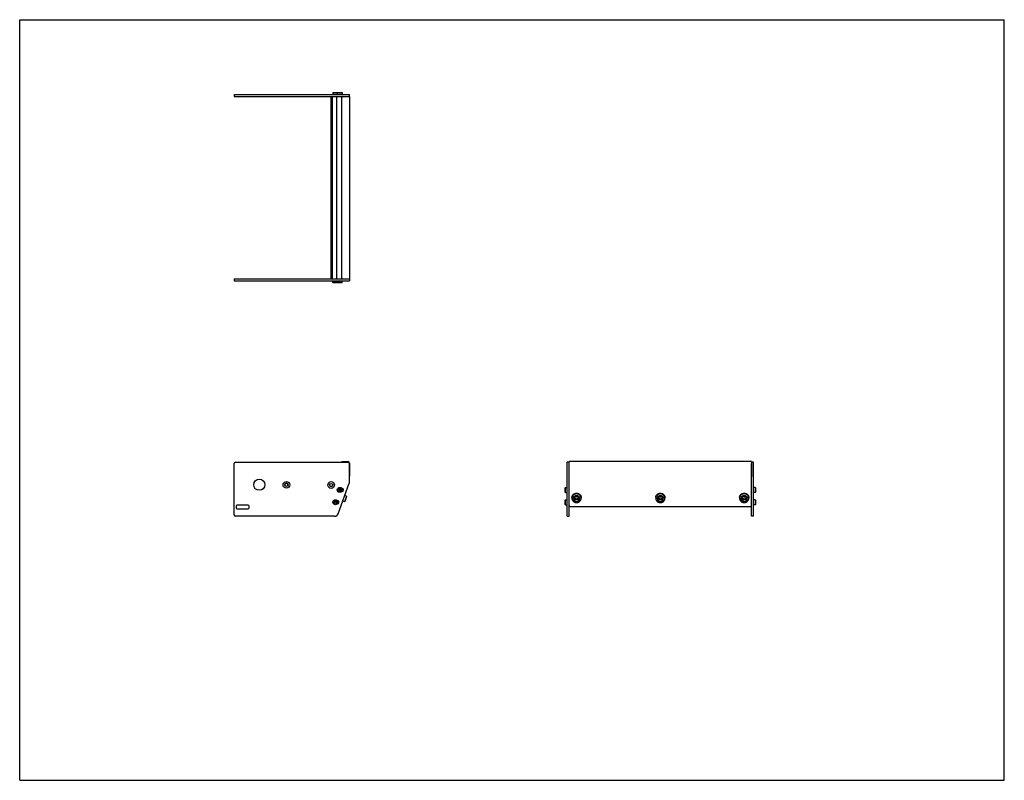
# Model space of a CAD drawing. Header units: inches. Extents: x 0 to 66, y 0 to 51.
import ezdxf

# ---------------------------------------------------------------- set-up
doc = ezdxf.new("R2010")
doc.units = ezdxf.units.IN
doc.header["$LTSCALE"] = 3.63
doc.header["$MEASUREMENT"] = 0
doc.layers.get('0').update_dxf_attribs({"linetype": 'CONTINUOUS'})
for name, color, linetype in [('351200_DEFAULT_AS_MACHINED__BL0', 7, 'CONTINUOUS'), ('351201_BL1', 7, 'CONTINUOUS'), ('351202_WW_351202_12_BL5', 7, 'CONTINUOUS'), ('351203_WW_351203_12_BL8', 7, 'CONTINUOUS'), ('605279P_BL11', 7, 'CONTINUOUS'), ('605279P_BL13', 7, 'CONTINUOUS'), ('605279P_BL9', 7, 'CONTINUOUS'), ('9505XXM_950512M_BL2', 7, 'CONTINUOUS'), ('9505XXM_950512M_BL3', 7, 'CONTINUOUS'), ('9505XXM_950512M_BL6', 7, 'CONTINUOUS'), ('9505XXM_950512M_BL7', 7, 'CONTINUOUS'), ('9506XXM_950612M_BL10', 7, 'CONTINUOUS'), ('9506XXM_950612M_BL12', 7, 'CONTINUOUS'), ('9506XXM_950612M_BL4', 7, 'CONTINUOUS')]:
    doc.layers.add(name, color=color, linetype=linetype)

# ---------------------------------------------------------------- blocks, each defined once
blk = doc.blocks.new('351200_DEFAULT_AS_MACHINED__BL0', base_point=(25.603, 25.66))
at = {"layer": '351200_DEFAULT_AS_MACHINED__BL0', "color": 7, "linetype": 'CONTINUOUS'}
for p, q in [((14.38, 33.618), (21.664, 33.618)), ((14.38, 33.618), (14.38, 33.498)), ((14.38, 33.498), (22.1, 33.498)), ((22.1, 33.618), (22.1, 33.498)), ((14.38, 17.792), (14.38, 21.234)), ((14.47, 21.324), (22.01, 21.324)), ((22.1, 19.965), (22.1, 21.234)), ((36.706, 17.702), (36.706, 21.324)), ((36.826, 21.324), (36.706, 21.324)), ((36.826, 17.702), (36.826, 21.249)), ((21.342, 17.867), (22.095, 19.934)), ((21.584, 19.579), (21.596, 19.579)), ((21.584, 19.36), (21.596, 19.36)), ((21.285, 18.757), (21.297, 18.757)), ((21.285, 18.537), (21.297, 18.537)), ((14.505, 18.392), (14.505, 18.262)), ((15.32, 18.452), (14.565, 18.452)), ((14.565, 18.202), (15.32, 18.202)), ((15.38, 18.262), (15.38, 18.392)), ((21.107, 17.702), (14.47, 17.702)), ((36.706, 17.702), (36.826, 17.702))]:
    blk.add_line(p, q, dxfattribs=at)
for centre, radius in [((16.06, 19.819), 0.375), ((17.88, 19.813), 0.226), ((17.88, 19.813), 0.11), ((20.88, 19.802), 0.226), ((20.88, 19.802), 0.11)]:
    blk.add_circle(centre, radius, dxfattribs=at)
for centre, radius, start, end in [((14.47, 21.234), 0.09, 90, 180), ((22.01, 21.234), 0.09, 0, 90), ((22.01, 19.965), 0.09, 340, 360), ((21.596, 19.469), 0.11, 270, 90), ((21.297, 18.647), 0.11, 270, 90), ((14.565, 18.392), 0.06, 90, 180), ((14.565, 18.262), 0.06, 180, 270), ((15.32, 18.392), 0.06, 0, 90), ((15.32, 18.262), 0.06, 270, 360), ((21.107, 17.952), 0.25, 270, 340), ((14.47, 17.792), 0.09, 180, 270)]:
    blk.add_arc(centre, radius, start, end, dxfattribs=at)
blk = doc.blocks.new('351201_BL1', base_point=(31.781, 31.838))
at = {"layer": '351201_BL1', "color": 7, "linetype": 'CONTINUOUS'}
for p, q in [((14.38, 45.974), (14.38, 45.854)), ((14.38, 45.974), (22.1, 45.974)), ((14.38, 45.854), (21.664, 45.854)), ((22.1, 45.854), (22.1, 45.974)), ((49.182, 21.324), (49.062, 21.324)), ((49.062, 17.701), (49.062, 21.249)), ((49.182, 17.701), (49.182, 21.324)), ((15.32, 18.451), (14.565, 18.451)), ((21.107, 17.701), (14.47, 17.701)), ((49.182, 17.701), (49.062, 17.701))]:
    blk.add_line(p, q, dxfattribs=at)
for centre, start, end in [((17.88, 19.812), 0, 180), ((20.88, 19.812), 182.53389, 357.3372)]:
    blk.add_arc(centre, 0.11, start, end, dxfattribs=at)
blk = doc.blocks.new('9505XXM_950512M_BL2', base_point=(28.849, 25.989))
at = {"layer": '9505XXM_950512M_BL2', "color": 7, "linetype": 'CONTINUOUS'}
for p, q in [((20.991, 33.38), (20.991, 33.498)), ((21.29, 33.38), (20.991, 33.38)), ((21.011, 33.36), (20.991, 33.38)), ((21.306, 33.36), (21.011, 33.36)), ((21.306, 33.36), (21.308, 33.362)), ((21.093, 18.664), (21.141, 18.713)), ((21.111, 18.599), (21.093, 18.664)), ((21.177, 18.581), (21.111, 18.599)), ((21.141, 18.713), (21.206, 18.695)), ((21.224, 18.63), (21.177, 18.581)), ((21.206, 18.695), (21.224, 18.63)), ((36.568, 18.795), (36.588, 18.814)), ((36.568, 18.499), (36.568, 18.795)), ((36.568, 18.499), (36.588, 18.48)), ((36.588, 18.48), (36.588, 18.814)), ((36.588, 18.814), (36.706, 18.814)), ((36.588, 18.48), (36.706, 18.48))]:
    blk.add_line(p, q, dxfattribs=at)
for radius in [0.167, 0.148, 0.0682]:
    blk.add_circle((21.159, 18.647), radius, dxfattribs=at)
blk = doc.blocks.new('9505XXM_950512M_BL3', base_point=(28.998, 26.4))
at = {"layer": '9505XXM_950512M_BL3', "color": 7, "linetype": 'CONTINUOUS'}
for p, q in [((21.29, 33.38), (21.29, 33.498)), ((21.625, 33.38), (21.29, 33.38)), ((21.31, 33.36), (21.29, 33.38)), ((21.605, 33.36), (21.31, 33.36)), ((21.605, 33.36), (21.625, 33.38)), ((21.625, 33.38), (21.625, 33.498)), ((21.39, 19.476), (21.43, 19.531)), ((21.418, 19.414), (21.39, 19.476)), ((21.486, 19.407), (21.418, 19.414)), ((21.43, 19.531), (21.497, 19.525)), ((21.526, 19.463), (21.486, 19.407)), ((21.497, 19.525), (21.526, 19.463)), ((36.568, 19.617), (36.588, 19.637)), ((36.568, 19.322), (36.568, 19.617)), ((36.568, 19.322), (36.588, 19.302)), ((36.588, 19.302), (36.588, 19.637)), ((36.588, 19.637), (36.706, 19.637)), ((36.588, 19.302), (36.706, 19.302))]:
    blk.add_line(p, q, dxfattribs=at)
for radius in [0.167, 0.148, 0.0682]:
    blk.add_circle((21.458, 19.469), radius, dxfattribs=at)
blk = doc.blocks.new('9506XXM_950612M_BL4', base_point=(29.588, 18.892))
at = {"layer": '9506XXM_950612M_BL4', "color": 7, "linetype": 'CONTINUOUS'}
for p, q in [((21.763, 18.683), (21.654, 18.723)), ((21.898, 19.053), (21.763, 18.683)), ((21.788, 18.695), (21.763, 18.683)), ((21.898, 19.053), (21.788, 19.093)), ((21.91, 19.028), (21.788, 18.695)), ((21.91, 19.028), (21.898, 19.053)), ((37.129, 18.868), (37.129, 18.915)), ((37.24, 18.835), (37.259, 18.919)), ((37.307, 18.778), (37.24, 18.835)), ((37.247, 18.869), (37.307, 18.818)), ((37.259, 18.919), (37.346, 18.945)), ((37.307, 18.818), (37.393, 18.844)), ((37.307, 18.778), (37.307, 18.818)), ((37.393, 18.804), (37.307, 18.778)), ((37.346, 18.945), (37.413, 18.887)), ((37.405, 18.894), (37.393, 18.844)), ((37.413, 18.887), (37.393, 18.804)), ((37.393, 18.804), (37.393, 18.844)), ((37.523, 18.868), (37.523, 18.915))]:
    blk.add_line(p, q, dxfattribs=at)
for centre, start, end in [((37.304, 18.915), 166.80005, 179.98872), ((37.304, 18.868), 166.80001, 179.9898), ((37.349, 18.868), 346.80001, 359.9898)]:
    blk.add_arc(centre, 0.174, start, end, dxfattribs=at)
for points, knots in [([(37.129, 18.868), (37.129, 18.862), (37.13, 18.854), (37.131, 18.843), (37.133, 18.832), (37.136, 18.818), (37.142, 18.802), (37.149, 18.786), (37.158, 18.771), (37.168, 18.757), (37.179, 18.744), (37.192, 18.732), (37.206, 18.721), (37.221, 18.712), (37.236, 18.703), (37.253, 18.696), (37.27, 18.691), (37.287, 18.686), (37.305, 18.684), (37.323, 18.683), (37.341, 18.683), (37.359, 18.685), (37.376, 18.689), (37.394, 18.694), (37.41, 18.7), (37.426, 18.708), (37.441, 18.718), (37.455, 18.728), (37.468, 18.74), (37.48, 18.752), (37.491, 18.766), (37.5, 18.781), (37.508, 18.796), (37.514, 18.812), (37.517, 18.823), (37.518, 18.828)], [0, 0, 0, 0, 0.030205, 0.045323, 0.060454, 0.09076, 0.12116, 0.151681, 0.182344, 0.213168, 0.244162, 0.275333, 0.306679, 0.338196, 0.36987, 0.401685, 0.43362, 0.46565, 0.497747, 0.529881, 0.562021, 0.594135, 0.626193, 0.658167, 0.690029, 0.721758, 0.753335, 0.784746, 0.815982, 0.847042, 0.877928, 0.908648, 0.939219, 0.969669, 1, 1, 1, 1]), ([(37.134, 18.955), (37.135, 18.96), (37.138, 18.971), (37.145, 18.987), (37.152, 19.003), (37.162, 19.017), (37.172, 19.031), (37.184, 19.043), (37.197, 19.055), (37.211, 19.066), (37.226, 19.075), (37.242, 19.083), (37.259, 19.089), (37.276, 19.094), (37.294, 19.098), (37.312, 19.1), (37.33, 19.1), (37.348, 19.099), (37.365, 19.097), (37.383, 19.093), (37.4, 19.087), (37.416, 19.08), (37.432, 19.072), (37.447, 19.062), (37.46, 19.051), (37.473, 19.039), (37.484, 19.026), (37.494, 19.012), (37.503, 18.997), (37.51, 18.981), (37.516, 18.965), (37.519, 18.952), (37.521, 18.94), (37.523, 18.929), (37.523, 18.921), (37.523, 18.915)], [0, 0, 0, 0, 0.030331, 0.060781, 0.091352, 0.122072, 0.152959, 0.184018, 0.215254, 0.246665, 0.278242, 0.309971, 0.341834, 0.373807, 0.405865, 0.437979, 0.470119, 0.502253, 0.53435, 0.56638, 0.598315, 0.63013, 0.661804, 0.693321, 0.724667, 0.755838, 0.786832, 0.817655, 0.848319, 0.87884, 0.90924, 0.939546, 0.954677, 0.969795, 1, 1, 1, 1]), ([(37.523, 18.868), (37.523, 18.874), (37.523, 18.882), (37.521, 18.893), (37.519, 18.904), (37.516, 18.918), (37.51, 18.934), (37.503, 18.95), (37.494, 18.965), (37.484, 18.979), (37.473, 18.992), (37.46, 19.004), (37.447, 19.015), (37.432, 19.024), (37.416, 19.033), (37.4, 19.04), (37.383, 19.045), (37.365, 19.05), (37.348, 19.052), (37.33, 19.053), (37.312, 19.053), (37.294, 19.051), (37.276, 19.047), (37.259, 19.042), (37.242, 19.036), (37.226, 19.028), (37.211, 19.019), (37.197, 19.008), (37.184, 18.996), (37.172, 18.984), (37.162, 18.97), (37.152, 18.955), (37.145, 18.94), (37.138, 18.924), (37.135, 18.913), (37.134, 18.908)], [0, 0, 0, 0, 0.030205, 0.045323, 0.060454, 0.09076, 0.12116, 0.151681, 0.182344, 0.213168, 0.244162, 0.275333, 0.306679, 0.338196, 0.36987, 0.401685, 0.43362, 0.46565, 0.497747, 0.529881, 0.562021, 0.594135, 0.626193, 0.658167, 0.690029, 0.721758, 0.753335, 0.784746, 0.815982, 0.847042, 0.877928, 0.908648, 0.939219, 0.969669, 1, 1, 1, 1]), ([(37.153, 18.897), (37.152, 18.892), (37.15, 18.881), (37.149, 18.865), (37.149, 18.848), (37.151, 18.832), (37.155, 18.819), (37.158, 18.808), (37.162, 18.798), (37.168, 18.786), (37.177, 18.771), (37.187, 18.758), (37.198, 18.746), (37.211, 18.735), (37.225, 18.725), (37.239, 18.716), (37.255, 18.709), (37.271, 18.703), (37.288, 18.698), (37.305, 18.696), (37.323, 18.695), (37.34, 18.695), (37.357, 18.697), (37.374, 18.701), (37.391, 18.706), (37.407, 18.713), (37.422, 18.721), (37.436, 18.73), (37.449, 18.741), (37.461, 18.753), (37.472, 18.766), (37.481, 18.78), (37.489, 18.794), (37.495, 18.81), (37.498, 18.82), (37.499, 18.825)], [0, 0, 0, 0, 0.03032, 0.060609, 0.09088, 0.121182, 0.151553, 0.166779, 0.182035, 0.212639, 0.243401, 0.274337, 0.30546, 0.336773, 0.368274, 0.39995, 0.431787, 0.463761, 0.495844, 0.528005, 0.560209, 0.592421, 0.624604, 0.656723, 0.688746, 0.720642, 0.752388, 0.783963, 0.815354, 0.846555, 0.877568, 0.908399, 0.939065, 0.969597, 1, 1, 1, 1]), ([(37.499, 18.825), (37.5, 18.831), (37.502, 18.842), (37.504, 18.858), (37.503, 18.874), (37.501, 18.89), (37.498, 18.904), (37.494, 18.914), (37.49, 18.924), (37.484, 18.937), (37.476, 18.951), (37.466, 18.964), (37.454, 18.977), (37.442, 18.988), (37.428, 18.998), (37.413, 19.007), (37.397, 19.014), (37.381, 19.02), (37.364, 19.024), (37.347, 19.027), (37.33, 19.028), (37.312, 19.028), (37.295, 19.025), (37.278, 19.022), (37.262, 19.017), (37.246, 19.01), (37.231, 19.002), (37.216, 18.992), (37.203, 18.982), (37.191, 18.97), (37.181, 18.957), (37.171, 18.943), (37.164, 18.928), (37.157, 18.913), (37.154, 18.902), (37.153, 18.897)], [0, 0, 0, 0, 0.03032, 0.060609, 0.09088, 0.121182, 0.151553, 0.166779, 0.182035, 0.212639, 0.243401, 0.274337, 0.30546, 0.336773, 0.368274, 0.39995, 0.431787, 0.463761, 0.495844, 0.528005, 0.560209, 0.592421, 0.624604, 0.656723, 0.688746, 0.720642, 0.752388, 0.783963, 0.815354, 0.846555, 0.877568, 0.908399, 0.939065, 0.969597, 1, 1, 1, 1])]:
    blk.add_open_spline(points, degree=3, knots=knots, dxfattribs=at)
blk = doc.blocks.new('351202_WW_351202_12_BL5', base_point=(35.332, 32.111))
at = {"layer": '351202_WW_351202_12_BL5', "color": 7, "linetype": 'CONTINUOUS'}
for p, q in [((21.601, 33.68), (21.601, 45.791)), ((21.664, 45.854), (22.101, 45.854)), ((22.101, 45.854), (22.101, 33.618)), ((21.664, 33.618), (22.101, 33.618)), ((21.601, 21.366), (22.005, 21.366)), ((21.601, 21.366), (21.601, 21.324)), ((22.101, 21.27), (22.101, 20.383)), ((36.826, 20.35), (36.826, 21.366)), ((49.062, 21.366), (36.826, 21.366)), ((49.062, 21.366), (49.062, 20.35)), ((36.889, 18.369), (49, 18.369))]:
    blk.add_line(p, q, dxfattribs=at)
for centre, radius, start, end in [((21.664, 45.791), 0.0625, 90, 180), ((21.664, 33.68), 0.0625, 180, 270), ((22.005, 21.27), 0.096, 0, 90)]:
    blk.add_arc(centre, radius, start, end, dxfattribs=at)
for points, knots in [([(36.826, 18.428), (36.826, 18.42), (36.83, 18.404), (36.839, 18.391), (36.845, 18.386)], [0, 0, 0, 0, 0.495665, 1, 1, 1, 1]), ([(36.845, 18.386), (36.85, 18.381), (36.864, 18.372), (36.881, 18.369), (36.889, 18.369)], [0, 0, 0, 0, 0.495915, 1, 1, 1, 1]), ([(49, 18.369), (49.008, 18.369), (49.024, 18.372), (49.038, 18.381), (49.044, 18.386)], [0, 0, 0, 0, 0.504085, 1, 1, 1, 1]), ([(49.044, 18.386), (49.05, 18.391), (49.059, 18.404), (49.062, 18.42), (49.062, 18.428)], [0, 0, 0, 0, 0.504335, 1, 1, 1, 1])]:
    blk.add_open_spline(points, degree=3, knots=knots, dxfattribs=at)
blk = doc.blocks.new('9505XXM_950512M_BL6', base_point=(35.156, 32.296))
at = {"layer": '9505XXM_950512M_BL6', "color": 7, "linetype": 'CONTINUOUS'}
for p, q in [((21.011, 46.112), (20.991, 46.092)), ((20.991, 46.092), (20.991, 45.974)), ((20.991, 46.092), (21.29, 46.092)), ((21.011, 46.112), (21.306, 46.112)), ((21.306, 46.112), (21.308, 46.11)), ((49.3, 18.814), (49.182, 18.814)), ((49.32, 18.795), (49.3, 18.814)), ((49.3, 18.814), (49.3, 18.48)), ((49.32, 18.499), (49.3, 18.48)), ((49.32, 18.795), (49.32, 18.499)), ((49.3, 18.48), (49.182, 18.48))]:
    blk.add_line(p, q, dxfattribs=at)
blk = doc.blocks.new('9505XXM_950512M_BL7', base_point=(35.305, 32.707))
at = {"layer": '9505XXM_950512M_BL7', "color": 7, "linetype": 'CONTINUOUS'}
for p, q in [((21.31, 46.112), (21.29, 46.092)), ((21.29, 46.092), (21.29, 45.974)), ((21.29, 46.092), (21.625, 46.092)), ((21.31, 46.112), (21.605, 46.112)), ((21.605, 46.112), (21.625, 46.092)), ((21.625, 46.092), (21.625, 45.974)), ((49.3, 19.637), (49.182, 19.637)), ((49.3, 19.302), (49.182, 19.302)), ((49.32, 19.617), (49.3, 19.637)), ((49.3, 19.637), (49.3, 19.302)), ((49.32, 19.322), (49.3, 19.302)), ((49.32, 19.617), (49.32, 19.322))]:
    blk.add_line(p, q, dxfattribs=at)
blk = doc.blocks.new('351203_WW_351203_12_BL8', base_point=(34.968, 32.108))
at = {"layer": '351203_WW_351203_12_BL8', "color": 7, "linetype": 'CONTINUOUS'}
for p, q in [((20.873, 33.618), (20.873, 45.854)), ((20.971, 33.618), (20.971, 45.854)), ((21.253, 33.618), (21.253, 45.854)), ((36.826, 18.362), (49.062, 18.362))]:
    blk.add_line(p, q, dxfattribs=at)
blk = doc.blocks.new('605279P_BL9', base_point=(37.326, 18.936))
at = {"layer": '605279P_BL9', "color": 7, "linetype": 'CONTINUOUS'}
for p, q in [((37.016, 18.956), (37.016, 18.915)), ((37.636, 18.956), (37.636, 18.915))]:
    blk.add_line(p, q, dxfattribs=at)
for points, knots in [([(37.016, 18.956), (37.016, 18.961), (37.016, 18.97), (37.018, 18.985), (37.019, 18.999), (37.023, 19.018), (37.029, 19.041), (37.038, 19.063), (37.046, 19.081), (37.055, 19.098), (37.068, 19.118), (37.086, 19.141), (37.107, 19.163), (37.129, 19.182), (37.154, 19.199), (37.18, 19.214), (37.207, 19.226), (37.236, 19.235), (37.266, 19.242), (37.296, 19.247), (37.316, 19.247), (37.326, 19.247)], [0, 0, 0, 0, 0.03028, 0.060569, 0.090877, 0.121214, 0.181989, 0.242981, 0.273586, 0.304267, 0.365856, 0.427801, 0.490122, 0.552823, 0.615896, 0.679315, 0.743047, 0.807042, 0.871239, 0.935592, 1, 1, 1, 1]), ([(37.326, 19.206), (37.316, 19.206), (37.296, 19.206), (37.266, 19.201), (37.236, 19.194), (37.207, 19.185), (37.18, 19.173), (37.154, 19.158), (37.129, 19.141), (37.107, 19.122), (37.086, 19.1), (37.068, 19.077), (37.055, 19.057), (37.046, 19.04), (37.038, 19.022), (37.029, 19), (37.023, 18.977), (37.019, 18.958), (37.018, 18.944), (37.016, 18.929), (37.016, 18.92), (37.016, 18.915)], [0, 0, 0, 0, 0.064408, 0.12876, 0.192958, 0.256953, 0.320684, 0.384103, 0.447176, 0.509877, 0.572198, 0.634143, 0.695732, 0.726413, 0.757019, 0.818011, 0.878786, 0.909123, 0.939431, 0.96972, 1, 1, 1, 1]), ([(37.326, 19.247), (37.336, 19.247), (37.357, 19.247), (37.387, 19.242), (37.416, 19.235), (37.445, 19.226), (37.472, 19.214), (37.499, 19.199), (37.523, 19.182), (37.546, 19.163), (37.566, 19.141), (37.584, 19.118), (37.597, 19.098), (37.607, 19.081), (37.615, 19.063), (37.623, 19.041), (37.629, 19.018), (37.633, 18.999), (37.635, 18.985), (37.636, 18.97), (37.636, 18.961), (37.636, 18.956)], [0, 0, 0, 0, 0.064408, 0.12876, 0.192958, 0.256953, 0.320684, 0.384103, 0.447176, 0.509877, 0.572198, 0.634143, 0.695732, 0.726413, 0.757019, 0.818011, 0.878786, 0.909123, 0.939431, 0.96972, 1, 1, 1, 1]), ([(37.636, 18.915), (37.636, 18.92), (37.636, 18.929), (37.635, 18.944), (37.633, 18.958), (37.629, 18.977), (37.623, 19), (37.615, 19.022), (37.607, 19.04), (37.597, 19.057), (37.584, 19.077), (37.566, 19.1), (37.546, 19.122), (37.523, 19.141), (37.499, 19.158), (37.472, 19.173), (37.445, 19.185), (37.416, 19.194), (37.387, 19.201), (37.357, 19.206), (37.336, 19.206), (37.326, 19.206)], [0, 0, 0, 0, 0.03028, 0.060569, 0.090877, 0.121214, 0.181989, 0.242981, 0.273586, 0.304267, 0.365856, 0.427801, 0.490122, 0.552823, 0.615896, 0.679315, 0.743047, 0.807042, 0.871239, 0.935592, 1, 1, 1, 1]), ([(37.016, 18.915), (37.016, 18.91), (37.016, 18.901), (37.018, 18.887), (37.019, 18.872), (37.023, 18.854), (37.029, 18.83), (37.038, 18.808), (37.046, 18.791), (37.055, 18.773), (37.068, 18.753), (37.086, 18.73), (37.107, 18.709), (37.129, 18.69), (37.154, 18.673), (37.18, 18.658), (37.207, 18.646), (37.236, 18.636), (37.266, 18.629), (37.296, 18.625), (37.316, 18.624), (37.326, 18.624)], [0, 0, 0, 0, 0.03028, 0.060569, 0.090877, 0.121214, 0.181989, 0.242981, 0.273586, 0.304267, 0.365856, 0.427801, 0.490122, 0.552823, 0.615896, 0.679315, 0.743047, 0.807042, 0.871239, 0.935592, 1, 1, 1, 1]), ([(37.326, 18.624), (37.336, 18.624), (37.357, 18.625), (37.387, 18.629), (37.416, 18.636), (37.445, 18.646), (37.472, 18.658), (37.499, 18.673), (37.523, 18.69), (37.546, 18.709), (37.566, 18.73), (37.584, 18.753), (37.597, 18.773), (37.607, 18.791), (37.615, 18.808), (37.623, 18.83), (37.629, 18.854), (37.633, 18.872), (37.635, 18.887), (37.636, 18.901), (37.636, 18.91), (37.636, 18.915)], [0, 0, 0, 0, 0.064408, 0.12876, 0.192958, 0.256953, 0.320684, 0.384103, 0.447176, 0.509877, 0.572198, 0.634143, 0.695732, 0.726413, 0.757019, 0.818011, 0.878786, 0.909123, 0.939431, 0.96972, 1, 1, 1, 1])]:
    blk.add_open_spline(points, degree=3, knots=knots, dxfattribs=at)
blk = doc.blocks.new('9506XXM_950612M_BL10', base_point=(42.944, 18.892))
at = {"layer": '9506XXM_950612M_BL10', "color": 7, "linetype": 'CONTINUOUS'}
for p, q in [((42.747, 18.868), (42.747, 18.915)), ((42.858, 18.835), (42.877, 18.919)), ((42.925, 18.778), (42.858, 18.835)), ((42.865, 18.869), (42.925, 18.818)), ((42.877, 18.919), (42.964, 18.945)), ((42.925, 18.818), (43.011, 18.844)), ((42.925, 18.778), (42.925, 18.818)), ((43.011, 18.804), (42.925, 18.778)), ((42.964, 18.945), (43.031, 18.887)), ((43.023, 18.894), (43.011, 18.844)), ((43.031, 18.887), (43.011, 18.804)), ((43.011, 18.804), (43.011, 18.844)), ((43.141, 18.868), (43.141, 18.915))]:
    blk.add_line(p, q, dxfattribs=at)
for centre, start, end in [((42.922, 18.915), 166.80005, 179.98872), ((42.922, 18.868), 166.80001, 179.9898), ((42.967, 18.868), 346.80001, 359.9898)]:
    blk.add_arc(centre, 0.174, start, end, dxfattribs=at)
for points, knots in [([(42.747, 18.868), (42.747, 18.862), (42.748, 18.854), (42.749, 18.843), (42.751, 18.832), (42.754, 18.818), (42.76, 18.802), (42.767, 18.786), (42.776, 18.771), (42.786, 18.757), (42.797, 18.744), (42.81, 18.732), (42.824, 18.721), (42.839, 18.712), (42.854, 18.703), (42.871, 18.696), (42.888, 18.691), (42.905, 18.686), (42.923, 18.684), (42.941, 18.683), (42.959, 18.683), (42.977, 18.685), (42.994, 18.689), (43.012, 18.694), (43.028, 18.7), (43.044, 18.708), (43.059, 18.718), (43.073, 18.728), (43.086, 18.74), (43.098, 18.752), (43.109, 18.766), (43.118, 18.781), (43.126, 18.796), (43.132, 18.812), (43.135, 18.823), (43.136, 18.828)], [0, 0, 0, 0, 0.030205, 0.045323, 0.060454, 0.09076, 0.12116, 0.151681, 0.182344, 0.213168, 0.244162, 0.275333, 0.306679, 0.338196, 0.36987, 0.401685, 0.43362, 0.46565, 0.497747, 0.529881, 0.562021, 0.594135, 0.626193, 0.658167, 0.690029, 0.721758, 0.753335, 0.784746, 0.815982, 0.847042, 0.877928, 0.908648, 0.939219, 0.969669, 1, 1, 1, 1]), ([(42.752, 18.955), (42.753, 18.96), (42.756, 18.971), (42.763, 18.987), (42.77, 19.003), (42.78, 19.017), (42.79, 19.031), (42.802, 19.043), (42.815, 19.055), (42.829, 19.066), (42.844, 19.075), (42.86, 19.083), (42.877, 19.089), (42.894, 19.094), (42.912, 19.098), (42.93, 19.1), (42.948, 19.1), (42.966, 19.099), (42.983, 19.097), (43.001, 19.093), (43.018, 19.087), (43.034, 19.08), (43.05, 19.072), (43.065, 19.062), (43.078, 19.051), (43.091, 19.039), (43.102, 19.026), (43.112, 19.012), (43.121, 18.997), (43.128, 18.981), (43.134, 18.965), (43.137, 18.952), (43.139, 18.94), (43.141, 18.929), (43.141, 18.921), (43.141, 18.915)], [0, 0, 0, 0, 0.030331, 0.060781, 0.091352, 0.122072, 0.152959, 0.184018, 0.215254, 0.246665, 0.278242, 0.309971, 0.341834, 0.373807, 0.405865, 0.437979, 0.470119, 0.502253, 0.53435, 0.56638, 0.598315, 0.63013, 0.661804, 0.693321, 0.724667, 0.755838, 0.786832, 0.817655, 0.848319, 0.87884, 0.90924, 0.939546, 0.954677, 0.969795, 1, 1, 1, 1]), ([(43.141, 18.868), (43.141, 18.874), (43.141, 18.882), (43.139, 18.893), (43.137, 18.904), (43.134, 18.918), (43.128, 18.934), (43.121, 18.95), (43.112, 18.965), (43.102, 18.979), (43.091, 18.992), (43.078, 19.004), (43.065, 19.015), (43.05, 19.024), (43.034, 19.033), (43.018, 19.04), (43.001, 19.045), (42.983, 19.05), (42.966, 19.052), (42.948, 19.053), (42.93, 19.053), (42.912, 19.051), (42.894, 19.047), (42.877, 19.042), (42.86, 19.036), (42.844, 19.028), (42.829, 19.019), (42.815, 19.008), (42.802, 18.996), (42.79, 18.984), (42.78, 18.97), (42.77, 18.955), (42.763, 18.94), (42.756, 18.924), (42.753, 18.913), (42.752, 18.908)], [0, 0, 0, 0, 0.030205, 0.045323, 0.060454, 0.09076, 0.12116, 0.151681, 0.182344, 0.213168, 0.244162, 0.275333, 0.306679, 0.338196, 0.36987, 0.401685, 0.43362, 0.46565, 0.497747, 0.529881, 0.562021, 0.594135, 0.626193, 0.658167, 0.690029, 0.721758, 0.753335, 0.784746, 0.815982, 0.847042, 0.877928, 0.908648, 0.939219, 0.969669, 1, 1, 1, 1]), ([(42.771, 18.897), (42.77, 18.892), (42.768, 18.881), (42.767, 18.865), (42.767, 18.848), (42.769, 18.832), (42.773, 18.819), (42.776, 18.808), (42.78, 18.798), (42.786, 18.786), (42.795, 18.771), (42.805, 18.758), (42.816, 18.746), (42.829, 18.735), (42.843, 18.725), (42.857, 18.716), (42.873, 18.709), (42.889, 18.703), (42.906, 18.698), (42.923, 18.696), (42.941, 18.695), (42.958, 18.695), (42.975, 18.697), (42.992, 18.701), (43.009, 18.706), (43.025, 18.713), (43.04, 18.721), (43.054, 18.73), (43.067, 18.741), (43.079, 18.753), (43.09, 18.766), (43.099, 18.78), (43.107, 18.794), (43.113, 18.81), (43.116, 18.82), (43.117, 18.825)], [0, 0, 0, 0, 0.03032, 0.060609, 0.09088, 0.121182, 0.151553, 0.166779, 0.182035, 0.212639, 0.243401, 0.274337, 0.30546, 0.336773, 0.368274, 0.39995, 0.431787, 0.463761, 0.495844, 0.528005, 0.560209, 0.592421, 0.624604, 0.656723, 0.688746, 0.720642, 0.752388, 0.783963, 0.815354, 0.846555, 0.877568, 0.908399, 0.939065, 0.969597, 1, 1, 1, 1]), ([(43.117, 18.825), (43.118, 18.831), (43.12, 18.842), (43.122, 18.858), (43.121, 18.874), (43.119, 18.89), (43.116, 18.904), (43.112, 18.914), (43.108, 18.924), (43.102, 18.937), (43.094, 18.951), (43.084, 18.964), (43.072, 18.977), (43.06, 18.988), (43.046, 18.998), (43.031, 19.007), (43.015, 19.014), (42.999, 19.02), (42.982, 19.024), (42.965, 19.027), (42.948, 19.028), (42.93, 19.028), (42.913, 19.025), (42.896, 19.022), (42.88, 19.017), (42.864, 19.01), (42.849, 19.002), (42.834, 18.992), (42.821, 18.982), (42.809, 18.97), (42.799, 18.957), (42.789, 18.943), (42.782, 18.928), (42.775, 18.913), (42.772, 18.902), (42.771, 18.897)], [0, 0, 0, 0, 0.03032, 0.060609, 0.09088, 0.121182, 0.151553, 0.166779, 0.182035, 0.212639, 0.243401, 0.274337, 0.30546, 0.336773, 0.368274, 0.39995, 0.431787, 0.463761, 0.495844, 0.528005, 0.560209, 0.592421, 0.624604, 0.656723, 0.688746, 0.720642, 0.752388, 0.783963, 0.815354, 0.846555, 0.877568, 0.908399, 0.939065, 0.969597, 1, 1, 1, 1])]:
    blk.add_open_spline(points, degree=3, knots=knots, dxfattribs=at)
blk = doc.blocks.new('605279P_BL11', base_point=(42.944, 18.936))
at = {"layer": '605279P_BL11', "color": 7, "linetype": 'CONTINUOUS'}
for p, q in [((42.634, 18.956), (42.634, 18.915)), ((43.254, 18.956), (43.254, 18.915))]:
    blk.add_line(p, q, dxfattribs=at)
for points, knots in [([(42.634, 18.956), (42.634, 18.961), (42.634, 18.97), (42.636, 18.985), (42.637, 18.999), (42.641, 19.018), (42.647, 19.041), (42.656, 19.063), (42.664, 19.081), (42.673, 19.098), (42.686, 19.118), (42.704, 19.141), (42.725, 19.163), (42.747, 19.182), (42.772, 19.199), (42.798, 19.214), (42.825, 19.226), (42.854, 19.235), (42.884, 19.242), (42.914, 19.247), (42.934, 19.247), (42.944, 19.247)], [0, 0, 0, 0, 0.03028, 0.060569, 0.090877, 0.121214, 0.181989, 0.242981, 0.273586, 0.304267, 0.365856, 0.427801, 0.490122, 0.552823, 0.615896, 0.679315, 0.743047, 0.807042, 0.871239, 0.935592, 1, 1, 1, 1]), ([(42.944, 19.206), (42.934, 19.206), (42.914, 19.206), (42.884, 19.201), (42.854, 19.194), (42.825, 19.185), (42.798, 19.173), (42.772, 19.158), (42.747, 19.141), (42.725, 19.122), (42.704, 19.1), (42.686, 19.077), (42.673, 19.057), (42.664, 19.04), (42.656, 19.022), (42.647, 19), (42.641, 18.977), (42.637, 18.958), (42.636, 18.944), (42.634, 18.929), (42.634, 18.92), (42.634, 18.915)], [0, 0, 0, 0, 0.064408, 0.12876, 0.192958, 0.256953, 0.320684, 0.384103, 0.447176, 0.509877, 0.572198, 0.634143, 0.695732, 0.726413, 0.757019, 0.818011, 0.878786, 0.909123, 0.939431, 0.96972, 1, 1, 1, 1]), ([(42.944, 19.247), (42.954, 19.247), (42.975, 19.247), (43.005, 19.242), (43.034, 19.235), (43.063, 19.226), (43.09, 19.214), (43.117, 19.199), (43.141, 19.182), (43.164, 19.163), (43.184, 19.141), (43.202, 19.118), (43.215, 19.098), (43.225, 19.081), (43.233, 19.063), (43.241, 19.041), (43.247, 19.018), (43.251, 18.999), (43.253, 18.985), (43.254, 18.97), (43.254, 18.961), (43.254, 18.956)], [0, 0, 0, 0, 0.064408, 0.12876, 0.192958, 0.256953, 0.320684, 0.384103, 0.447176, 0.509877, 0.572198, 0.634143, 0.695732, 0.726413, 0.757019, 0.818011, 0.878786, 0.909123, 0.939431, 0.96972, 1, 1, 1, 1]), ([(43.254, 18.915), (43.254, 18.92), (43.254, 18.929), (43.253, 18.944), (43.251, 18.958), (43.247, 18.977), (43.241, 19), (43.233, 19.022), (43.225, 19.04), (43.215, 19.057), (43.202, 19.077), (43.184, 19.1), (43.164, 19.122), (43.141, 19.141), (43.117, 19.158), (43.09, 19.173), (43.063, 19.185), (43.034, 19.194), (43.005, 19.201), (42.975, 19.206), (42.954, 19.206), (42.944, 19.206)], [0, 0, 0, 0, 0.03028, 0.060569, 0.090877, 0.121214, 0.181989, 0.242981, 0.273586, 0.304267, 0.365856, 0.427801, 0.490122, 0.552823, 0.615896, 0.679315, 0.743047, 0.807042, 0.871239, 0.935592, 1, 1, 1, 1]), ([(42.634, 18.915), (42.634, 18.91), (42.634, 18.901), (42.636, 18.887), (42.637, 18.872), (42.641, 18.854), (42.647, 18.83), (42.656, 18.808), (42.664, 18.791), (42.673, 18.773), (42.686, 18.753), (42.704, 18.73), (42.725, 18.709), (42.747, 18.69), (42.772, 18.673), (42.798, 18.658), (42.825, 18.646), (42.854, 18.636), (42.884, 18.629), (42.914, 18.625), (42.934, 18.624), (42.944, 18.624)], [0, 0, 0, 0, 0.03028, 0.060569, 0.090877, 0.121214, 0.181989, 0.242981, 0.273586, 0.304267, 0.365856, 0.427801, 0.490122, 0.552823, 0.615896, 0.679315, 0.743047, 0.807042, 0.871239, 0.935592, 1, 1, 1, 1]), ([(42.944, 18.624), (42.954, 18.624), (42.975, 18.625), (43.005, 18.629), (43.034, 18.636), (43.063, 18.646), (43.09, 18.658), (43.117, 18.673), (43.141, 18.69), (43.164, 18.709), (43.184, 18.73), (43.202, 18.753), (43.215, 18.773), (43.225, 18.791), (43.233, 18.808), (43.241, 18.83), (43.247, 18.854), (43.251, 18.872), (43.253, 18.887), (43.254, 18.901), (43.254, 18.91), (43.254, 18.915)], [0, 0, 0, 0, 0.064408, 0.12876, 0.192958, 0.256953, 0.320684, 0.384103, 0.447176, 0.509877, 0.572198, 0.634143, 0.695732, 0.726413, 0.757019, 0.818011, 0.878786, 0.909123, 0.939431, 0.96972, 1, 1, 1, 1])]:
    blk.add_open_spline(points, degree=3, knots=knots, dxfattribs=at)
blk = doc.blocks.new('9506XXM_950612M_BL12', base_point=(48.562, 18.892))
at = {"layer": '9506XXM_950612M_BL12', "color": 7, "linetype": 'CONTINUOUS'}
for p, q in [((48.365, 18.868), (48.365, 18.915)), ((48.476, 18.835), (48.495, 18.919)), ((48.543, 18.778), (48.476, 18.835)), ((48.483, 18.869), (48.543, 18.818)), ((48.495, 18.919), (48.582, 18.945)), ((48.543, 18.818), (48.629, 18.844)), ((48.543, 18.778), (48.543, 18.818)), ((48.629, 18.804), (48.543, 18.778)), ((48.582, 18.945), (48.649, 18.887)), ((48.641, 18.894), (48.629, 18.844)), ((48.649, 18.887), (48.629, 18.804)), ((48.629, 18.804), (48.629, 18.844)), ((48.759, 18.868), (48.759, 18.915))]:
    blk.add_line(p, q, dxfattribs=at)
for centre, start, end in [((48.54, 18.915), 166.80005, 179.98872), ((48.54, 18.868), 166.80001, 179.9898), ((48.585, 18.868), 346.80001, 359.9898)]:
    blk.add_arc(centre, 0.174, start, end, dxfattribs=at)
for points, knots in [([(48.365, 18.868), (48.365, 18.862), (48.366, 18.854), (48.367, 18.843), (48.369, 18.832), (48.372, 18.818), (48.378, 18.802), (48.385, 18.786), (48.394, 18.771), (48.404, 18.757), (48.415, 18.744), (48.428, 18.732), (48.442, 18.721), (48.457, 18.712), (48.472, 18.703), (48.489, 18.696), (48.506, 18.691), (48.523, 18.686), (48.541, 18.684), (48.559, 18.683), (48.577, 18.683), (48.595, 18.685), (48.612, 18.689), (48.63, 18.694), (48.646, 18.7), (48.662, 18.708), (48.677, 18.718), (48.691, 18.728), (48.704, 18.74), (48.716, 18.752), (48.727, 18.766), (48.736, 18.781), (48.744, 18.796), (48.75, 18.812), (48.753, 18.823), (48.754, 18.828)], [0, 0, 0, 0, 0.030205, 0.045323, 0.060454, 0.09076, 0.12116, 0.151681, 0.182344, 0.213168, 0.244162, 0.275333, 0.306679, 0.338196, 0.36987, 0.401685, 0.43362, 0.46565, 0.497747, 0.529881, 0.562021, 0.594135, 0.626193, 0.658167, 0.690029, 0.721758, 0.753335, 0.784746, 0.815982, 0.847042, 0.877928, 0.908648, 0.939219, 0.969669, 1, 1, 1, 1]), ([(48.37, 18.955), (48.371, 18.96), (48.374, 18.971), (48.381, 18.987), (48.388, 19.003), (48.398, 19.017), (48.408, 19.031), (48.42, 19.043), (48.433, 19.055), (48.447, 19.066), (48.462, 19.075), (48.478, 19.083), (48.495, 19.089), (48.512, 19.094), (48.53, 19.098), (48.548, 19.1), (48.566, 19.1), (48.584, 19.099), (48.601, 19.097), (48.619, 19.093), (48.636, 19.087), (48.652, 19.08), (48.668, 19.072), (48.683, 19.062), (48.696, 19.051), (48.709, 19.039), (48.72, 19.026), (48.73, 19.012), (48.739, 18.997), (48.746, 18.981), (48.752, 18.965), (48.755, 18.952), (48.757, 18.94), (48.759, 18.929), (48.759, 18.921), (48.759, 18.915)], [0, 0, 0, 0, 0.030331, 0.060781, 0.091352, 0.122072, 0.152959, 0.184018, 0.215254, 0.246665, 0.278242, 0.309971, 0.341834, 0.373807, 0.405865, 0.437979, 0.470119, 0.502253, 0.53435, 0.56638, 0.598315, 0.63013, 0.661804, 0.693321, 0.724667, 0.755838, 0.786832, 0.817655, 0.848319, 0.87884, 0.90924, 0.939546, 0.954677, 0.969795, 1, 1, 1, 1]), ([(48.759, 18.868), (48.759, 18.874), (48.759, 18.882), (48.757, 18.893), (48.755, 18.904), (48.752, 18.918), (48.746, 18.934), (48.739, 18.95), (48.73, 18.965), (48.72, 18.979), (48.709, 18.992), (48.696, 19.004), (48.683, 19.015), (48.668, 19.024), (48.652, 19.033), (48.636, 19.04), (48.619, 19.045), (48.601, 19.05), (48.584, 19.052), (48.566, 19.053), (48.548, 19.053), (48.53, 19.051), (48.512, 19.047), (48.495, 19.042), (48.478, 19.036), (48.462, 19.028), (48.447, 19.019), (48.433, 19.008), (48.42, 18.996), (48.408, 18.984), (48.398, 18.97), (48.388, 18.955), (48.381, 18.94), (48.374, 18.924), (48.371, 18.913), (48.37, 18.908)], [0, 0, 0, 0, 0.030205, 0.045323, 0.060454, 0.09076, 0.12116, 0.151681, 0.182344, 0.213168, 0.244162, 0.275333, 0.306679, 0.338196, 0.36987, 0.401685, 0.43362, 0.46565, 0.497747, 0.529881, 0.562021, 0.594135, 0.626193, 0.658167, 0.690029, 0.721758, 0.753335, 0.784746, 0.815982, 0.847042, 0.877928, 0.908648, 0.939219, 0.969669, 1, 1, 1, 1]), ([(48.389, 18.897), (48.388, 18.892), (48.386, 18.881), (48.385, 18.865), (48.385, 18.848), (48.387, 18.832), (48.391, 18.819), (48.394, 18.808), (48.398, 18.798), (48.404, 18.786), (48.413, 18.771), (48.423, 18.758), (48.434, 18.746), (48.447, 18.735), (48.461, 18.725), (48.475, 18.716), (48.491, 18.709), (48.507, 18.703), (48.524, 18.698), (48.541, 18.696), (48.559, 18.695), (48.576, 18.695), (48.593, 18.697), (48.61, 18.701), (48.627, 18.706), (48.643, 18.713), (48.658, 18.721), (48.672, 18.73), (48.685, 18.741), (48.697, 18.753), (48.708, 18.766), (48.717, 18.78), (48.725, 18.794), (48.731, 18.81), (48.734, 18.82), (48.735, 18.825)], [0, 0, 0, 0, 0.03032, 0.060609, 0.09088, 0.121182, 0.151553, 0.166779, 0.182035, 0.212639, 0.243401, 0.274337, 0.30546, 0.336773, 0.368274, 0.39995, 0.431787, 0.463761, 0.495844, 0.528005, 0.560209, 0.592421, 0.624604, 0.656723, 0.688746, 0.720642, 0.752388, 0.783963, 0.815354, 0.846555, 0.877568, 0.908399, 0.939065, 0.969597, 1, 1, 1, 1]), ([(48.735, 18.825), (48.736, 18.831), (48.738, 18.842), (48.74, 18.858), (48.739, 18.874), (48.737, 18.89), (48.734, 18.904), (48.73, 18.914), (48.726, 18.924), (48.72, 18.937), (48.712, 18.951), (48.702, 18.964), (48.69, 18.977), (48.678, 18.988), (48.664, 18.998), (48.649, 19.007), (48.633, 19.014), (48.617, 19.02), (48.6, 19.024), (48.583, 19.027), (48.566, 19.028), (48.548, 19.028), (48.531, 19.025), (48.514, 19.022), (48.498, 19.017), (48.482, 19.01), (48.467, 19.002), (48.452, 18.992), (48.439, 18.982), (48.427, 18.97), (48.417, 18.957), (48.407, 18.943), (48.4, 18.928), (48.393, 18.913), (48.39, 18.902), (48.389, 18.897)], [0, 0, 0, 0, 0.03032, 0.060609, 0.09088, 0.121182, 0.151553, 0.166779, 0.182035, 0.212639, 0.243401, 0.274337, 0.30546, 0.336773, 0.368274, 0.39995, 0.431787, 0.463761, 0.495844, 0.528005, 0.560209, 0.592421, 0.624604, 0.656723, 0.688746, 0.720642, 0.752388, 0.783963, 0.815354, 0.846555, 0.877568, 0.908399, 0.939065, 0.969597, 1, 1, 1, 1])]:
    blk.add_open_spline(points, degree=3, knots=knots, dxfattribs=at)
blk = doc.blocks.new('605279P_BL13', base_point=(48.562, 18.936))
at = {"layer": '605279P_BL13', "color": 7, "linetype": 'CONTINUOUS'}
for p, q in [((48.252, 18.956), (48.252, 18.915)), ((48.872, 18.956), (48.872, 18.915))]:
    blk.add_line(p, q, dxfattribs=at)
for points, knots in [([(48.252, 18.956), (48.252, 18.961), (48.252, 18.97), (48.254, 18.985), (48.255, 18.999), (48.259, 19.018), (48.265, 19.041), (48.274, 19.063), (48.282, 19.081), (48.291, 19.098), (48.304, 19.118), (48.322, 19.141), (48.343, 19.163), (48.365, 19.182), (48.39, 19.199), (48.416, 19.214), (48.443, 19.226), (48.472, 19.235), (48.502, 19.242), (48.532, 19.247), (48.552, 19.247), (48.562, 19.247)], [0, 0, 0, 0, 0.03028, 0.060569, 0.090877, 0.121214, 0.181989, 0.242981, 0.273586, 0.304267, 0.365856, 0.427801, 0.490122, 0.552823, 0.615896, 0.679315, 0.743047, 0.807042, 0.871239, 0.935592, 1, 1, 1, 1]), ([(48.562, 19.206), (48.552, 19.206), (48.532, 19.206), (48.502, 19.201), (48.472, 19.194), (48.443, 19.185), (48.416, 19.173), (48.39, 19.158), (48.365, 19.141), (48.343, 19.122), (48.322, 19.1), (48.304, 19.077), (48.291, 19.057), (48.282, 19.04), (48.274, 19.022), (48.265, 19), (48.259, 18.977), (48.255, 18.958), (48.254, 18.944), (48.252, 18.929), (48.252, 18.92), (48.252, 18.915)], [0, 0, 0, 0, 0.064408, 0.12876, 0.192958, 0.256953, 0.320684, 0.384103, 0.447176, 0.509877, 0.572198, 0.634143, 0.695732, 0.726413, 0.757019, 0.818011, 0.878786, 0.909123, 0.939431, 0.96972, 1, 1, 1, 1]), ([(48.562, 19.247), (48.572, 19.247), (48.593, 19.247), (48.623, 19.242), (48.652, 19.235), (48.681, 19.226), (48.708, 19.214), (48.735, 19.199), (48.759, 19.182), (48.782, 19.163), (48.802, 19.141), (48.82, 19.118), (48.833, 19.098), (48.843, 19.081), (48.851, 19.063), (48.859, 19.041), (48.865, 19.018), (48.869, 18.999), (48.871, 18.985), (48.872, 18.97), (48.872, 18.961), (48.872, 18.956)], [0, 0, 0, 0, 0.064408, 0.12876, 0.192958, 0.256953, 0.320684, 0.384103, 0.447176, 0.509877, 0.572198, 0.634143, 0.695732, 0.726413, 0.757019, 0.818011, 0.878786, 0.909123, 0.939431, 0.96972, 1, 1, 1, 1]), ([(48.872, 18.915), (48.872, 18.92), (48.872, 18.929), (48.871, 18.944), (48.869, 18.958), (48.865, 18.977), (48.859, 19), (48.851, 19.022), (48.843, 19.04), (48.833, 19.057), (48.82, 19.077), (48.802, 19.1), (48.782, 19.122), (48.759, 19.141), (48.735, 19.158), (48.708, 19.173), (48.681, 19.185), (48.652, 19.194), (48.623, 19.201), (48.593, 19.206), (48.572, 19.206), (48.562, 19.206)], [0, 0, 0, 0, 0.03028, 0.060569, 0.090877, 0.121214, 0.181989, 0.242981, 0.273586, 0.304267, 0.365856, 0.427801, 0.490122, 0.552823, 0.615896, 0.679315, 0.743047, 0.807042, 0.871239, 0.935592, 1, 1, 1, 1]), ([(48.252, 18.915), (48.252, 18.91), (48.252, 18.901), (48.254, 18.887), (48.255, 18.872), (48.259, 18.854), (48.265, 18.83), (48.274, 18.808), (48.282, 18.791), (48.291, 18.773), (48.304, 18.753), (48.322, 18.73), (48.343, 18.709), (48.365, 18.69), (48.39, 18.673), (48.416, 18.658), (48.443, 18.646), (48.472, 18.636), (48.502, 18.629), (48.532, 18.625), (48.552, 18.624), (48.562, 18.624)], [0, 0, 0, 0, 0.03028, 0.060569, 0.090877, 0.121214, 0.181989, 0.242981, 0.273586, 0.304267, 0.365856, 0.427801, 0.490122, 0.552823, 0.615896, 0.679315, 0.743047, 0.807042, 0.871239, 0.935592, 1, 1, 1, 1]), ([(48.562, 18.624), (48.572, 18.624), (48.593, 18.625), (48.623, 18.629), (48.652, 18.636), (48.681, 18.646), (48.708, 18.658), (48.735, 18.673), (48.759, 18.69), (48.782, 18.709), (48.802, 18.73), (48.82, 18.753), (48.833, 18.773), (48.843, 18.791), (48.851, 18.808), (48.859, 18.83), (48.865, 18.854), (48.869, 18.872), (48.871, 18.887), (48.872, 18.901), (48.872, 18.91), (48.872, 18.915)], [0, 0, 0, 0, 0.064408, 0.12876, 0.192958, 0.256953, 0.320684, 0.384103, 0.447176, 0.509877, 0.572198, 0.634143, 0.695732, 0.726413, 0.757019, 0.818011, 0.878786, 0.909123, 0.939431, 0.96972, 1, 1, 1, 1])]:
    blk.add_open_spline(points, degree=3, knots=knots, dxfattribs=at)

msp = doc.modelspace()

# ---------------------------------------------------------------- linework, layer by layer
at = {"color": 7, "linetype": 'CONTINUOUS'}
for p, q in [((0, 0), (0, 51)), ((0, 51), (66, 51)), ((66, 0), (66, 51)), ((0, 0), (66, 0))]:
    msp.add_line(p, q, dxfattribs=at)

# ---------------------------------------------------------------- block references
at = {"layer": '351200_DEFAULT_AS_MACHINED__BL0'}
msp.add_blockref('351200_DEFAULT_AS_MACHINED__BL0', (25.603, 25.66), dxfattribs=at)
at = {"layer": '351201_BL1'}
msp.add_blockref('351201_BL1', (31.781, 31.838), dxfattribs=at)
at = {"layer": '351202_WW_351202_12_BL5'}
msp.add_blockref('351202_WW_351202_12_BL5', (35.332, 32.111), dxfattribs=at)
at = {"layer": '351203_WW_351203_12_BL8'}
msp.add_blockref('351203_WW_351203_12_BL8', (34.968, 32.108), dxfattribs=at)
at = {"layer": '605279P_BL11'}
msp.add_blockref('605279P_BL11', (42.944, 18.936), dxfattribs=at)
at = {"layer": '605279P_BL13'}
msp.add_blockref('605279P_BL13', (48.562, 18.936), dxfattribs=at)
at = {"layer": '605279P_BL9'}
msp.add_blockref('605279P_BL9', (37.326, 18.936), dxfattribs=at)
at = {"layer": '9505XXM_950512M_BL2'}
msp.add_blockref('9505XXM_950512M_BL2', (28.849, 25.989), dxfattribs=at)
at = {"layer": '9505XXM_950512M_BL3'}
msp.add_blockref('9505XXM_950512M_BL3', (28.998, 26.4), dxfattribs=at)
at = {"layer": '9505XXM_950512M_BL6'}
msp.add_blockref('9505XXM_950512M_BL6', (35.156, 32.296), dxfattribs=at)
at = {"layer": '9505XXM_950512M_BL7'}
msp.add_blockref('9505XXM_950512M_BL7', (35.305, 32.707), dxfattribs=at)
at = {"layer": '9506XXM_950612M_BL10'}
msp.add_blockref('9506XXM_950612M_BL10', (42.944, 18.892), dxfattribs=at)
at = {"layer": '9506XXM_950612M_BL12'}
msp.add_blockref('9506XXM_950612M_BL12', (48.562, 18.892), dxfattribs=at)
at = {"layer": '9506XXM_950612M_BL4'}
msp.add_blockref('9506XXM_950612M_BL4', (29.588, 18.892), dxfattribs=at)

doc.saveas('drawing.dxf')
